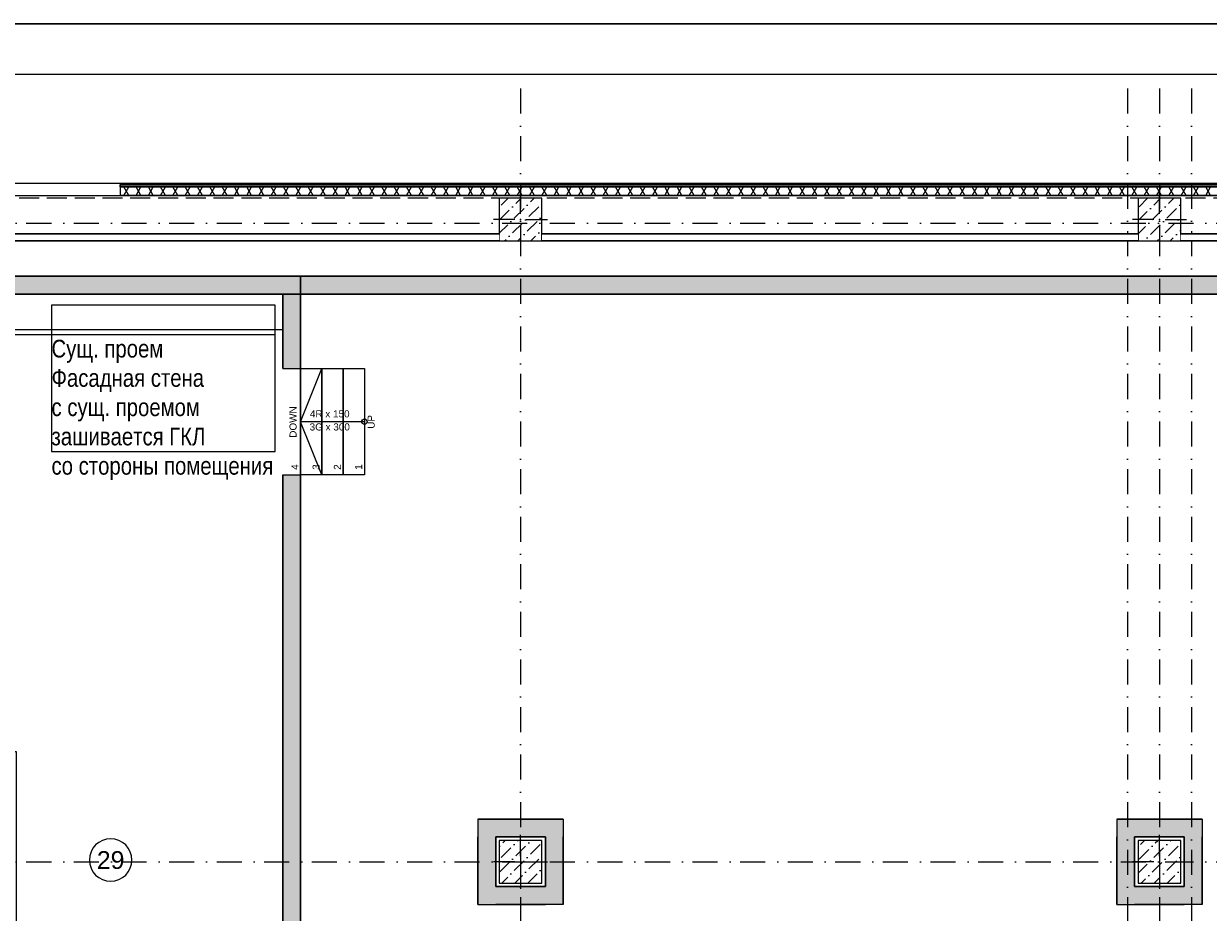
# Model space of a CAD drawing. Header units: millimetres. Extents: x -2890 to 117730, y -526 to 88572.
# Tile 56 of 65: x 61086 to 77774, y 70584 to 83105. Entities that reach past the tile are written whole.
import ezdxf

# ---------------------------------------------------------------- set-up
doc = ezdxf.new("R2010")
doc.units = ezdxf.units.MM
doc.header["$MEASUREMENT"] = 0
doc.set_wipeout_variables(frame=1)
for name, pattern in [('Wipeout_Contour', [1000, 0, -1000]), ('Невидимая', [3.912222, 2.822222, -1.09]), ('Штрихпунктирная', [6.702778, 3.527778, -1.763889, 0, -1.411111])]:
    doc.linetypes.add(name, pattern=pattern)
for name, color, linetype in [('2D - Кладочный', 7, 'Continuous'), ('Конструктив - ГКЛ', 7, 'Continuous'), ('Конструктив - Колонны', 7, 'Continuous'), ('Конструктив - Лестницы в бассейны', 7, 'Continuous'), ('Конструктив - стены бассейнов жб нов', 7, 'Continuous'), ('Конструктив - Стены наружние фасад', 7, 'Continuous'), ('Конструктив_Дно бассейна', 7, 'Continuous'), ('Маркер_Разрезы_Сечения уличных бань', 7, 'Continuous'), ('ПОЛ - Зоны перепадов', 7, 'Continuous'), ('Чертеж и Рисунок', 7, 'Continuous'), ('Элемент Модели - Зона', 7, 'Continuous'), ('Элемент Модели - Оси', 7, 'Continuous')]:
    doc.layers.add(name, color=color, linetype=linetype)
doc.styles.add('СГЕНЕРИР_СТИЛЬ_1', font='ARIALN.TTF')
doc.styles.add('СГЕНЕРИР_СТИЛЬ_4', font='arial.ttf')
pattern_1 = [(45, (-30913.9, 8296), (-183.84776, 183.84776), [195, -65, 0, -65]), (45, (-30890.9, 8502.82), (-183.84776, 183.84776), [195, -65, 0, -65])]

msp = doc.modelspace()

# ---------------------------------------------------------------- hatches: boundary and pattern name
at = {"layer": 'Конструктив - стены бассейнов жб нов', "linetype": 'Continuous', "lineweight": 5, "ltscale": 100}
for points in [[(59886.1, 79296), (98886.1, 79296), (98886.1, 79546), (59886.1, 79546)], [(64736.1, 79296), (64736.1, 78246), (64986.1, 78246), (64986.1, 79296)], [(64736.1, 76746), (64736.1, 65896), (64986.1, 65896), (64986.1, 76746)], [(67486.1, 71646), (67736.1, 71646), (67486.1, 71896)], [(67486.1, 71896), (67736.1, 71646), (67736.1, 71896)], [(68436.1, 71896), (67736.1, 71896), (67736.1, 71646), (68436.1, 71646)], [(68436.1, 71646), (68686.1, 71646), (68686.1, 71896)], [(68436.1, 71896), (68436.1, 71646), (68686.1, 71896)], [(76486.1, 71646), (76736.1, 71646), (76486.1, 71896)], [(76486.1, 71896), (76736.1, 71646), (76736.1, 71896)], [(77436.1, 71896), (76736.1, 71896), (76736.1, 71646), (77436.1, 71646)], [(77436.1, 71646), (77686.1, 71646), (77686.1, 71896)], [(77436.1, 71896), (77436.1, 71646), (77686.1, 71896)], [(67486.1, 71646), (67486.1, 70946), (67736.1, 70946), (67736.1, 71646)], [(68686.1, 70946), (68686.1, 71646), (68436.1, 71646), (68436.1, 70946)], [(76486.1, 71646), (76486.1, 70946), (76736.1, 70946), (76736.1, 71646)], [(77686.1, 70946), (77686.1, 71646), (77436.1, 71646), (77436.1, 70946)], [(67736.1, 70946), (67486.1, 70696), (67736.1, 70696)], [(67736.1, 70946), (67486.1, 70946), (67486.1, 70696)], [(67736.1, 70696), (68436.1, 70696), (68436.1, 70946), (67736.1, 70946)], [(68436.1, 70946), (68436.1, 70696), (68686.1, 70696)], [(68686.1, 70946), (68436.1, 70946), (68686.1, 70696)], [(76736.1, 70946), (76486.1, 70696), (76736.1, 70696)], [(76736.1, 70946), (76486.1, 70946), (76486.1, 70696)], [(76736.1, 70696), (77436.1, 70696), (77436.1, 70946), (76736.1, 70946)], [(77436.1, 70946), (77436.1, 70696), (77686.1, 70696)], [(77686.1, 70946), (77436.1, 70946), (77686.1, 70696)]]:
    msp.add_hatch(color=253, dxfattribs=at).paths.add_polyline_path(points)

# ---------------------------------------------------------------- linework, layer by layer
at = {"color": 7, "linetype": 'Continuous', "lineweight": 30, "ltscale": 100}
msp.add_line((117608, 83105), (1208, 83105), dxfattribs=at)
at = {"layer": '2D - Кладочный', "color": 7, "linetype": 'Continuous', "lineweight": 15, "ltscale": 100}
for p, q in [((64631, 79136.9), (61478, 79136.9)), ((61478, 79136.9), (61478, 77078)), ((64631, 77078), (64631, 79136.9)), ((60830.9, 78725.1), (61478, 78725.1)), ((61478, 78725.1), (64631, 78725.1)), ((61478, 77078), (64631, 77078))]:
    msp.add_line(p, q, dxfattribs=at)
at = {"layer": 'Конструктив - Лестницы в бассейны', "color": 7, "linetype": 'Continuous', "lineweight": 5, "ltscale": 100, "flags": 128}
msp.add_lwpolyline([(65886.1, 77458.5, -1), (65886.1, 77533.5, -1)], format="xyb", close=True, dxfattribs=at)
at = {"layer": 'Конструктив - стены бассейнов жб нов', "color": 7, "linetype": 'Continuous', "lineweight": 30, "ltscale": 100, "flags": 128}
for points in [[(99136.1, 79546), (59636.1, 79546)], [(59886.1, 79296), (98886.1, 79296)], [(64736.1, 79296), (64736.1, 78246)], [(64986.1, 78246), (64986.1, 79296)], [(64736.1, 76746), (64736.1, 65896)], [(64986.1, 65896), (64986.1, 76746)], [(68686.1, 71896), (67486.1, 71896)], [(77686.1, 71896), (76486.1, 71896)], [(67486.1, 71646), (67486.1, 70696)], [(67736.1, 71646), (68436.1, 71646)], [(67736.1, 70946), (67736.1, 71646)], [(68436.1, 71646), (68436.1, 70946)], [(68686.1, 70696), (68686.1, 71646)], [(76486.1, 71646), (76486.1, 70696)], [(76736.1, 71646), (77436.1, 71646)], [(76736.1, 70946), (76736.1, 71646)], [(77436.1, 71646), (77436.1, 70946)], [(77686.1, 70696), (77686.1, 71646)], [(68436.1, 70946), (67736.1, 70946)], [(77436.1, 70946), (76736.1, 70946)], [(67736.1, 70696), (68436.1, 70696)], [(76736.1, 70696), (77436.1, 70696)]]:
    msp.add_lwpolyline(points, dxfattribs=at)
at = {"layer": 'Конструктив - стены бассейнов жб нов', "color": 7, "linetype": 'Continuous', "lineweight": 15, "ltscale": 100, "flags": 128}
msp.add_lwpolyline([(59886.1, 70246), (59886.1, 63346), (64736.1, 63346), (64736.1, 63846), (60386.1, 63846), (60386.1, 69746), (60986.1, 69746), (60986.1, 72846), (60386.1, 72846), (60386.1, 78796), (64736.1, 78796), (64736.1, 79296), (59886.1, 79296), (59886.1, 72346), (60486.1, 72346), (60486.1, 70246)], close=True, dxfattribs=at)
for points in [[(64736.1, 79296), (64986.1, 79296)], [(64736.1, 78246), (64986.1, 78246)], [(64736.1, 76746), (64986.1, 76746)], [(67486.1, 71896), (67486.1, 71646)], [(68686.1, 71896), (68686.1, 71646)], [(76486.1, 71896), (76486.1, 71646)], [(77686.1, 71896), (77686.1, 71646)], [(67486.1, 70696), (67736.1, 70696)], [(68686.1, 70696), (68436.1, 70696)], [(76486.1, 70696), (76736.1, 70696)], [(77686.1, 70696), (77436.1, 70696)]]:
    msp.add_lwpolyline(points, dxfattribs=at)
at = {"layer": 'Конструктив_Дно бассейна', "color": 7, "linetype": 'Continuous', "lineweight": 15, "ltscale": 100, "flags": 128}
for points in [[(59636.1, 63096), (64986.1, 63096), (64986.1, 79546), (59636.1, 79546), (59636.1, 72096), (60236.1, 72096), (60236.1, 70496), (59636.1, 70496)], [(64986.1, 63096), (93886.1, 63096), (93886.1, 66997.5), (95334.6, 68446), (99136.1, 68446), (99136.1, 79546), (64986.1, 79546)]]:
    msp.add_lwpolyline(points, close=True, dxfattribs=at)
at = {"layer": 'Маркер_Разрезы_Сечения уличных бань', "color": 7, "linetype": 'Continuous', "lineweight": 5, "ltscale": 100}
for p, q in [((64986.1, 76746), (64986.1, 78246)), ((64986.1, 78246), (65886.1, 78246)), ((64986.1, 76746), (64986.1, 78246)), ((64986.1, 78246), (65286.1, 78246)), ((64986.1, 77496), (65286.1, 78246)), ((65286.1, 76746), (65286.1, 78246)), ((65286.1, 78246), (65586.1, 78246)), ((65286.1, 78246), (65286.1, 76746)), ((65586.1, 76746), (65586.1, 78246)), ((65586.1, 78246), (65886.1, 78246)), ((65586.1, 78246), (65586.1, 76746)), ((65886.1, 78246), (65886.1, 76746)), ((65886.1, 78246), (65886.1, 76746)), ((65286.1, 77496), (64986.1, 77496)), ((65286.1, 76746), (64986.1, 77496)), ((65586.1, 77496), (65286.1, 77496)), ((65886.1, 77496), (65586.1, 77496)), ((65886.1, 76746), (64986.1, 76746)), ((65286.1, 76746), (64986.1, 76746)), ((65586.1, 76746), (65286.1, 76746)), ((65886.1, 76746), (65586.1, 76746))]:
    msp.add_line(p, q, dxfattribs=at)
at = {"layer": 'ПОЛ - Зоны перепадов', "color": 7, "linetype": 'Невидимая', "lineweight": 5, "ltscale": 100, "flags": 128}
msp.add_lwpolyline([(110111.1, 44596), (110132.8, 67596.1), (108911.3, 67596.1), (108911.3, 70556), (109311.1, 70556), (109311.1, 80646), (59036.1, 80646), (59036.1, 44596)], close=True, dxfattribs=at)
at = {"layer": 'Чертеж и Рисунок', "color": 7, "linetype": 'Continuous', "lineweight": 15, "ltscale": 100}
msp.add_line((3470.8, 82391.7), (114954, 82391.7), dxfattribs=at)
at = {"layer": 'Элемент Модели - Зона', "color": 7, "linetype": 'Continuous', "lineweight": 0, "ltscale": 100, "flags": 128}
msp.add_lwpolyline([(62611.1, 71321, 1), (62011.1, 71321, 1)], format="xyb", close=True, dxfattribs=at)

# ---------------------------------------------------------------- texts
at = {"color": 7, "linetype": 'Continuous', "lineweight": 5, "ltscale": 100, "char_height": 100, "attachment_point": 6, "rotation": 90, "style": 'СГЕНЕРИР_СТИЛЬ_4'}
for s, insert in [('\\A1;DOWN', (64881.2, 77713.1)), ('\\A1;UP', (65981.2, 77591.1)), ('\\A1;4', (64905.4, 76896.9)), ('\\A1;3', (65206.3, 76896.9)), ('\\A1;2', (65505.4, 76896.9)), ('\\A1;1', (65805.4, 76896.9))]:
    msp.add_mtext(s, dxfattribs=dict(at, insert=insert))
at = {"color": 7, "linetype": 'Continuous', "lineweight": 5, "ltscale": 100, "char_height": 100, "style": 'СГЕНЕРИР_СТИЛЬ_4'}
for s, insert, attachment_point in [('\\A1;\\pt0,71;4R x 150{\\H0.66x;\\S^  ;\\S^  ;\\S^  ;}', (65436.1, 77528.6), 8), ('\\A1;\\pt0,71;3G x 300{\\H0.66x;\\S^  ;\\S^  ;\\S^  ;}', (65436.1, 77473.1), 2)]:
    msp.add_mtext(s, dxfattribs=dict(at, insert=insert, attachment_point=attachment_point))
at = {"layer": '2D - Кладочный', "color": 7, "linetype": 'Continuous', "lineweight": 0, "ltscale": 100, "insert": (61478, 78651.3), "char_height": 250, "attachment_point": 1, "line_spacing_factor": 0.990078, "style": 'СГЕНЕРИР_СТИЛЬ_1'}
msp.add_mtext('\\A1;Сущ. проем \\PФасадная стена \\Pс сущ. проемом  \\Pзашивается ГКЛ \\Pсо стороны помещения', dxfattribs=at)
at = {"layer": 'Элемент Модели - Зона', "color": 7, "linetype": 'Continuous', "lineweight": 0, "ltscale": 100, "insert": (62311.1, 71318.9), "char_height": 250, "attachment_point": 5, "style": 'СГЕНЕРИР_СТИЛЬ_4'}
msp.add_mtext('\\A1;29', dxfattribs=at)

# ---------------------------------------------------------------- next in the draw order: wipeouts: each hides what was drawn before it
at = {"color": 254, "linetype": 'Wipeout_Contour', "lineweight": 0, "ltscale": 100}
for points, layer in [([(67786.1, 70996), (68386.1, 70996), (68386.1, 71596), (67786.1, 71596)], 'Конструктив - Колонны'), ([(76786.1, 70996), (77386.1, 70996), (77386.1, 71596), (76786.1, 71596)], 'Конструктив - Колонны'), ([(62446.1, 80806), (62446.1, 80686), (96586.1, 80686), (96586.1, 80806)], 'Конструктив - Стены наружние фасад')]:
    msp.add_wipeout(points, dxfattribs=at).dxf.layer = layer

# ---------------------------------------------------------------- next in the draw order: hatches: boundary and pattern name
at = {"layer": 'Конструктив - Колонны', "linetype": 'Continuous', "lineweight": 15, "ltscale": 100}
h = msp.add_hatch(dxfattribs=at)
h.set_pattern_fill('БЕТОН_01_0006', scale=100, style=0, pattern_type=2)
h.set_pattern_definition(pattern_1)
h.paths.add_polyline_path([(67786.1, 70996), (68386.1, 70996), (68386.1, 71596), (67786.1, 71596)])
h = msp.add_hatch(dxfattribs=at)
h.set_pattern_fill('БЕТОН_01_0006', scale=100, style=0, pattern_type=2)
h.set_pattern_definition(pattern_1)
h.paths.add_polyline_path([(76786.1, 70996), (77386.1, 70996), (77386.1, 71596), (76786.1, 71596)])
at = {"layer": 'Конструктив - Стены наружние фасад', "linetype": 'Continuous', "lineweight": 5, "ltscale": 100}
h = msp.add_hatch(dxfattribs=at)
h.set_pattern_fill('ИЗОЛЯЦИЯ_02_0006', scale=100, style=0, pattern_type=2)
h.set_pattern_definition([(60, (-30913.89, 8295.99), (-129.90381, 75), []), (120, (-30913.89, 8295.99), (129.90381, 75), [])])
h.paths.add_polyline_path([(62446.1, 80806), (62446.1, 80686), (96586.1, 80686), (96586.1, 80806)])

# ---------------------------------------------------------------- next in the draw order: linework, layer by layer
at = {"layer": 'Конструктив - Колонны', "color": 7, "linetype": 'Continuous', "lineweight": 0, "ltscale": 100}
for p, q in [((68086.1, 71376), (68086.1, 71676)), ((77086.1, 71376), (77086.1, 71676)), ((68006.1, 71296), (67706.1, 71296)), ((68166.1, 71296), (68466.1, 71296)), ((77006.1, 71296), (76706.1, 71296)), ((77166.1, 71296), (77466.1, 71296)), ((68086.1, 71216), (68086.1, 70916)), ((77086.1, 71216), (77086.1, 70916))]:
    msp.add_line(p, q, dxfattribs=at)
at = {"layer": 'Конструктив - Колонны', "color": 7, "linetype": 'Continuous', "lineweight": 15, "ltscale": 100, "flags": 128}
for points in [[(67786.1, 70996), (68386.1, 70996), (68386.1, 71596), (67786.1, 71596)], [(76786.1, 70996), (77386.1, 70996), (77386.1, 71596), (76786.1, 71596)]]:
    msp.add_lwpolyline(points, close=True, dxfattribs=at)
at = {"layer": 'Конструктив - Колонны', "color": 7, "linetype": 'Continuous', "lineweight": 0, "ltscale": 100}
for p in [(68086.1, 71296), (77086.1, 71296)]:
    msp.add_point(p, dxfattribs=at)
at = {"layer": 'Конструктив - Стены наружние фасад', "color": 7, "linetype": 'Continuous', "lineweight": 15, "ltscale": 100}
msp.add_line((60026.1, 80686), (62446.1, 80686), dxfattribs=at)
at = {"layer": 'Конструктив - Стены наружние фасад', "color": 7, "linetype": 'Continuous', "lineweight": 5, "ltscale": 100}
msp.add_line((62446.1, 80736), (62446.1, 80686), dxfattribs=at)
at = {"layer": 'Конструктив - Стены наружние фасад', "color": 7, "linetype": 'Continuous', "lineweight": 30, "ltscale": 100}
msp.add_line((62446.1, 80686), (62483.1, 80686), dxfattribs=at)
at = {"layer": 'Конструктив - Стены наружние фасад', "color": 7, "linetype": 'Continuous', "lineweight": 30, "ltscale": 100, "flags": 128}
msp.add_lwpolyline([(62446.1, 80686), (96586.1, 80686)], dxfattribs=at)
at = {"layer": 'Элемент Модели - Оси', "color": 7, "linetype": 'Штрихпунктирная', "lineweight": 15, "ltscale": 100}
msp.add_line((3470.8, 71296), (114954, 71296), dxfattribs=at)

# ---------------------------------------------------------------- next in the draw order: wipeouts: each hides what was drawn before it
at = {"color": 254, "linetype": 'Wipeout_Contour', "lineweight": 0, "ltscale": 100}
for points, layer in [([(67786.1, 80046), (68386.1, 80046), (68386.1, 80646), (67786.1, 80646)], 'Конструктив - Колонны'), ([(76786.1, 80046), (77386.1, 80046), (77386.1, 80646), (76786.1, 80646)], 'Конструктив - Колонны'), ([(62446.1, 80836), (96586.1, 80836), (96586.1, 80851), (62446.1, 80851)], 'Конструктив - Стены наружние фасад')]:
    msp.add_wipeout(points, dxfattribs=at).dxf.layer = layer

# ---------------------------------------------------------------- next in the draw order: hatches: boundary and pattern name
at = {"layer": 'Конструктив - Колонны', "linetype": 'Continuous', "lineweight": 15, "ltscale": 100}
h = msp.add_hatch(dxfattribs=at)
h.set_pattern_fill('БЕТОН_01_0006', scale=100, style=0, pattern_type=2)
h.set_pattern_definition(pattern_1)
h.paths.add_polyline_path([(67786.1, 80046), (68386.1, 80046), (68386.1, 80646), (67786.1, 80646)])
h = msp.add_hatch(dxfattribs=at)
h.set_pattern_fill('БЕТОН_01_0006', scale=100, style=0, pattern_type=2)
h.set_pattern_definition(pattern_1)
h.paths.add_polyline_path([(76786.1, 80046), (77386.1, 80046), (77386.1, 80646), (76786.1, 80646)])
at = {"layer": 'Конструктив - Стены наружние фасад', "linetype": 'Continuous', "lineweight": 5, "ltscale": 100}
h = msp.add_hatch(dxfattribs=at)
h.set_pattern_fill('МЕТАЛЛ___ТВЕРДЫЙ_СПЛАВ_0006', scale=100, style=0, pattern_type=2)
h.set_pattern_definition([(45, (-30913.89, 8295.99), (-70.71068, 70.71068), [])])
h.paths.add_polyline_path([(62446.1, 80836), (96586.1, 80836), (96586.1, 80851), (62446.1, 80851)])

# ---------------------------------------------------------------- next in the draw order: linework, layer by layer
at = {"layer": 'Конструктив - Колонны', "color": 7, "linetype": 'Continuous', "lineweight": 0, "ltscale": 100}
for p, q in [((68086.1, 80426), (68086.1, 80726)), ((77086.1, 80426), (77086.1, 80726)), ((68006.1, 80346), (67706.1, 80346)), ((68166.1, 80346), (68466.1, 80346)), ((77006.1, 80346), (76706.1, 80346)), ((77166.1, 80346), (77466.1, 80346)), ((68086.1, 80266), (68086.1, 79966)), ((77086.1, 80266), (77086.1, 79966))]:
    msp.add_line(p, q, dxfattribs=at)
at = {"layer": 'Конструктив - Колонны', "color": 7, "linetype": 'Continuous', "lineweight": 15, "ltscale": 100, "flags": 128}
for points in [[(67786.1, 80046), (68386.1, 80046), (68386.1, 80646), (67786.1, 80646)], [(76786.1, 80046), (77386.1, 80046), (77386.1, 80646), (76786.1, 80646)]]:
    msp.add_lwpolyline(points, close=True, dxfattribs=at)
at = {"layer": 'Конструктив - Колонны', "color": 7, "linetype": 'Continuous', "lineweight": 0, "ltscale": 100}
for p in [(68086.1, 80346), (77086.1, 80346)]:
    msp.add_point(p, dxfattribs=at)
at = {"layer": 'Конструктив - Стены наружние фасад', "color": 7, "linetype": 'Continuous', "lineweight": 15, "ltscale": 100}
msp.add_line((62446.1, 80851), (60026.1, 80851), dxfattribs=at)
at = {"layer": 'Конструктив - Стены наружние фасад', "color": 7, "linetype": 'Continuous', "lineweight": 30, "ltscale": 100}
for p, q in [((62446.1, 80851), (62483.1, 80851)), ((62446.1, 80836), (96586.1, 80836)), ((62446.1, 80836), (62446.1, 80806)), ((62446.1, 80806), (96586.1, 80806))]:
    msp.add_line(p, q, dxfattribs=at)
at = {"layer": 'Конструктив - Стены наружние фасад', "color": 214, "linetype": 'Continuous', "lineweight": 15, "ltscale": 100}
msp.add_line((62446.1, 80851), (62446.1, 80836), dxfattribs=at)
at = {"layer": 'Конструктив - Стены наружние фасад', "color": 7, "linetype": 'Continuous', "lineweight": 5, "ltscale": 100}
msp.add_line((62446.1, 80806), (62446.1, 80736), dxfattribs=at)
at = {"layer": 'Конструктив - Стены наружние фасад', "color": 7, "linetype": 'Continuous', "lineweight": 30, "ltscale": 100, "flags": 128}
msp.add_lwpolyline([(96586.1, 80851), (62446.1, 80851)], dxfattribs=at)
at = {"layer": 'Элемент Модели - Оси', "color": 7, "linetype": 'Штрихпунктирная', "lineweight": 15, "ltscale": 100}
for p, q in [((68086.1, 82191.7), (68086.1, 15620.8)), ((76636.1, 82191.7), (76636.1, 15620.8)), ((77086.1, 82191.7), (77086.1, 15620.8)), ((77536.1, 82191.7), (77536.1, 15620.8))]:
    msp.add_line(p, q, dxfattribs=at)
at = {"layer": 'Элемент Модели - Оси', "color": 1, "linetype": 'Штрихпунктирная', "lineweight": 15, "ltscale": 100}
msp.add_line((3470.8, 80296), (88811.6, 80296), dxfattribs=at)

# ---------------------------------------------------------------- next in the draw order: wipeouts: each hides what was drawn before it
at = {"color": 254, "linetype": 'Wipeout_Contour', "lineweight": 0, "ltscale": 100}
for points in [[(59736.1, 80146), (59736.1, 80046), (67786.1, 80046), (67786.1, 80146)], [(76786.1, 80146), (68386.1, 80146), (68386.1, 80046), (76786.1, 80046)], [(85786.1, 80146), (77386.1, 80146), (77386.1, 80046), (85786.1, 80046)]]:
    msp.add_wipeout(points, dxfattribs=at).dxf.layer = 'Конструктив - ГКЛ'

# ---------------------------------------------------------------- next in the draw order: linework, layer by layer
at = {"layer": 'Конструктив - ГКЛ', "color": 7, "linetype": 'Continuous', "lineweight": 30, "ltscale": 100}
for p, q in [((67786.1, 80146), (59736.1, 80146)), ((76786.1, 80146), (68386.1, 80146)), ((85786.1, 80146), (77386.1, 80146)), ((59736.1, 80046), (67786.1, 80046)), ((68386.1, 80046), (76786.1, 80046)), ((77386.1, 80046), (85786.1, 80046))]:
    msp.add_line(p, q, dxfattribs=at)

doc.saveas('drawing.dxf')
